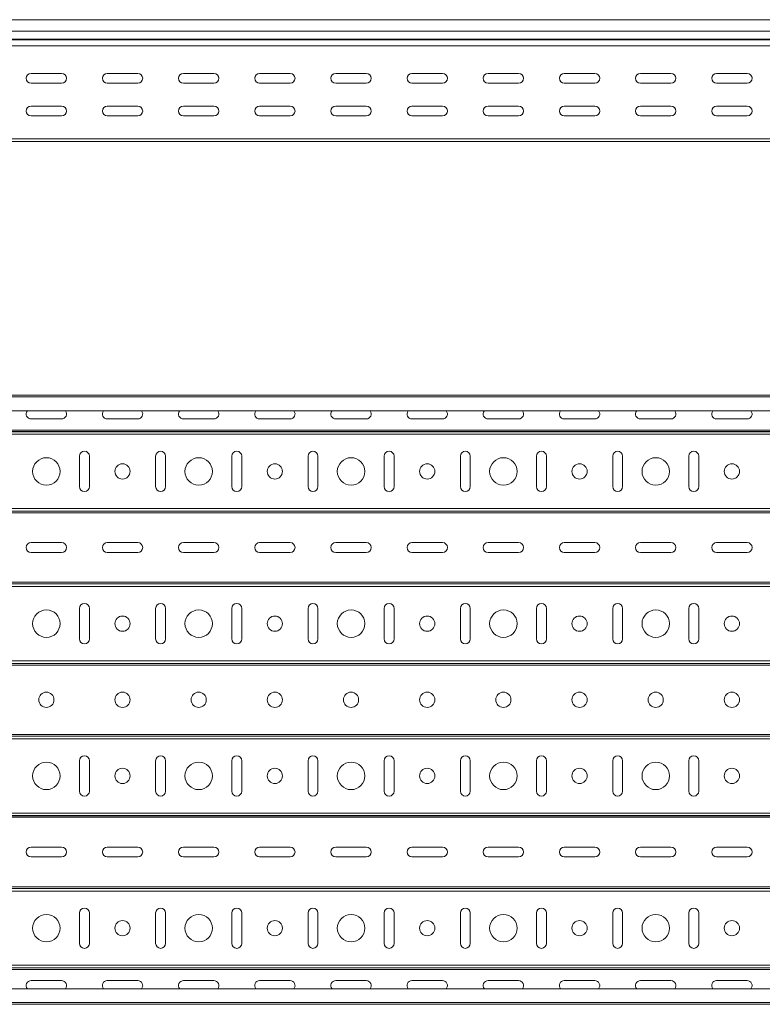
# Model space of a CAD drawing. Header units: millimetres. Extents: x -687 to 2818, y -3045 to -151.
# Tile 3 of 11: x 710 to 1198, y -3043 to -2396. Entities that reach past the tile are written whole.
import ezdxf

# ---------------------------------------------------------------- set-up
doc = ezdxf.new("R2010")
doc.units = ezdxf.units.MM

msp = doc.modelspace()

# ---------------------------------------------------------------- linework, layer by layer
at = {"color": 7, "linetype": 'Continuous', "lineweight": 15}
for p, q in [((2817.81, -2396.49), (349.81, -2396.49)), ((349.81, -2403.95), (2817.81, -2403.95)), ((349.81, -2409.26), (2817.81, -2409.26)), ((349.81, -2409.62), (2817.81, -2409.62)), ((349.81, -2413.75), (2817.81, -2413.75)), ((737.81, -2431.74), (717.81, -2431.74)), ((787.81, -2431.74), (767.81, -2431.74)), ((837.81, -2431.74), (817.81, -2431.74)), ((887.81, -2431.74), (867.81, -2431.74)), ((937.81, -2431.74), (917.81, -2431.74)), ((987.81, -2431.74), (967.81, -2431.74)), ((1037.81, -2431.74), (1017.81, -2431.74)), ((1087.81, -2431.74), (1067.81, -2431.74)), ((1137.81, -2431.74), (1117.81, -2431.74)), ((1187.81, -2431.74), (1167.81, -2431.74)), ((717.81, -2438.24), (737.81, -2438.24)), ((767.81, -2438.24), (787.81, -2438.24)), ((817.81, -2438.24), (837.81, -2438.24)), ((867.81, -2438.24), (887.81, -2438.24)), ((917.81, -2438.24), (937.81, -2438.24)), ((967.81, -2438.24), (987.81, -2438.24)), ((1017.81, -2438.24), (1037.81, -2438.24)), ((1067.81, -2438.24), (1087.81, -2438.24)), ((1117.81, -2438.24), (1137.81, -2438.24)), ((1167.81, -2438.24), (1187.81, -2438.24)), ((737.81, -2453.24), (717.81, -2453.24)), ((787.81, -2453.24), (767.81, -2453.24)), ((837.81, -2453.24), (817.81, -2453.24)), ((887.81, -2453.24), (867.81, -2453.24)), ((937.81, -2453.24), (917.81, -2453.24)), ((987.81, -2453.24), (967.81, -2453.24)), ((1037.81, -2453.24), (1017.81, -2453.24)), ((1087.81, -2453.24), (1067.81, -2453.24)), ((1137.81, -2453.24), (1117.81, -2453.24)), ((1187.81, -2453.24), (1167.81, -2453.24)), ((717.81, -2459.74), (737.81, -2459.74)), ((767.81, -2459.74), (787.81, -2459.74)), ((817.81, -2459.74), (837.81, -2459.74)), ((867.81, -2459.74), (887.81, -2459.74)), ((917.81, -2459.74), (937.81, -2459.74)), ((967.81, -2459.74), (987.81, -2459.74)), ((1017.81, -2459.74), (1037.81, -2459.74)), ((1067.81, -2459.74), (1087.81, -2459.74)), ((1117.81, -2459.74), (1137.81, -2459.74)), ((1167.81, -2459.74), (1187.81, -2459.74)), ((349.81, -2474.69), (2817.81, -2474.69)), ((349.81, -2476.49), (2817.81, -2476.49)), ((349.81, -2643.17), (2817.81, -2643.17)), ((2817.81, -2644.3), (349.81, -2644.3)), ((349.81, -2653.4), (2817.81, -2653.4)), ((737.81, -2658.74), (717.81, -2658.74)), ((787.81, -2658.74), (767.81, -2658.74)), ((837.81, -2658.74), (817.81, -2658.74)), ((887.81, -2658.74), (867.81, -2658.74)), ((937.81, -2658.74), (917.81, -2658.74)), ((987.81, -2658.74), (967.81, -2658.74)), ((1037.81, -2658.74), (1017.81, -2658.74)), ((1087.81, -2658.74), (1067.81, -2658.74)), ((1137.81, -2658.74), (1117.81, -2658.74)), ((1187.81, -2658.74), (1167.81, -2658.74)), ((349.81, -2665.98), (2817.81, -2665.98)), ((349.81, -2667.04), (2817.81, -2667.04)), ((349.81, -2667.09), (2817.81, -2667.09)), ((349.81, -2668.79), (2817.81, -2668.79)), ((749.56, -2703.17), (749.56, -2683.17)), ((756.06, -2683.17), (756.06, -2703.17)), ((799.56, -2703.17), (799.56, -2683.17)), ((806.06, -2683.17), (806.06, -2703.17)), ((849.56, -2703.17), (849.56, -2683.17)), ((856.06, -2683.17), (856.06, -2703.17)), ((899.56, -2703.17), (899.56, -2683.17)), ((906.06, -2683.17), (906.06, -2703.17)), ((949.56, -2703.17), (949.56, -2683.17)), ((956.06, -2683.17), (956.06, -2703.17)), ((999.56, -2703.17), (999.56, -2683.17)), ((1006.06, -2683.17), (1006.06, -2703.17)), ((1049.56, -2703.17), (1049.56, -2683.17)), ((1056.06, -2683.17), (1056.06, -2703.17)), ((1099.56, -2703.17), (1099.56, -2683.17)), ((1106.06, -2683.17), (1106.06, -2703.17)), ((1149.56, -2703.17), (1149.56, -2683.17)), ((1156.06, -2683.17), (1156.06, -2703.17)), ((349.81, -2717.55), (2817.81, -2717.55)), ((349.81, -2719.25), (2817.81, -2719.25)), ((349.81, -2719.3), (2817.81, -2719.3)), ((349.81, -2720.36), (2817.81, -2720.36)), ((717.81, -2739.92), (737.81, -2739.92)), ((767.81, -2739.92), (787.81, -2739.92)), ((817.81, -2739.92), (837.81, -2739.92)), ((867.81, -2739.92), (887.81, -2739.92)), ((917.81, -2739.92), (937.81, -2739.92)), ((967.81, -2739.92), (987.81, -2739.92)), ((1017.81, -2739.92), (1037.81, -2739.92)), ((1067.81, -2739.92), (1087.81, -2739.92)), ((1117.81, -2739.92), (1137.81, -2739.92)), ((1167.81, -2739.92), (1187.81, -2739.92)), ((737.81, -2746.42), (717.81, -2746.42)), ((787.81, -2746.42), (767.81, -2746.42)), ((837.81, -2746.42), (817.81, -2746.42)), ((887.81, -2746.42), (867.81, -2746.42)), ((937.81, -2746.42), (917.81, -2746.42)), ((987.81, -2746.42), (967.81, -2746.42)), ((1037.81, -2746.42), (1017.81, -2746.42)), ((1087.81, -2746.42), (1067.81, -2746.42)), ((1137.81, -2746.42), (1117.81, -2746.42)), ((1187.81, -2746.42), (1167.81, -2746.42)), ((349.81, -2765.98), (2817.81, -2765.98)), ((349.81, -2767.04), (2817.81, -2767.04)), ((349.81, -2767.09), (2817.81, -2767.09)), ((349.81, -2768.79), (2817.81, -2768.79)), ((749.56, -2803.17), (749.56, -2783.17)), ((756.06, -2783.17), (756.06, -2803.17)), ((799.56, -2803.17), (799.56, -2783.17)), ((806.06, -2783.17), (806.06, -2803.17)), ((849.56, -2803.17), (849.56, -2783.17)), ((856.06, -2783.17), (856.06, -2803.17)), ((899.56, -2803.17), (899.56, -2783.17)), ((906.06, -2783.17), (906.06, -2803.17)), ((949.56, -2803.17), (949.56, -2783.17)), ((956.06, -2783.17), (956.06, -2803.17)), ((999.56, -2803.17), (999.56, -2783.17)), ((1006.06, -2783.17), (1006.06, -2803.17)), ((1049.56, -2803.17), (1049.56, -2783.17)), ((1056.06, -2783.17), (1056.06, -2803.17)), ((1099.56, -2803.17), (1099.56, -2783.17)), ((1106.06, -2783.17), (1106.06, -2803.17)), ((1149.56, -2803.17), (1149.56, -2783.17)), ((1156.06, -2783.17), (1156.06, -2803.17)), ((349.81, -2817.55), (2817.81, -2817.55)), ((349.81, -2819.25), (2817.81, -2819.25)), ((349.81, -2819.3), (2817.81, -2819.3)), ((349.81, -2820.36), (2817.81, -2820.36)), ((349.81, -2865.98), (2817.81, -2865.98)), ((349.81, -2867.04), (2817.81, -2867.04)), ((349.81, -2867.09), (2817.81, -2867.09)), ((349.81, -2868.79), (2817.81, -2868.79)), ((749.56, -2903.17), (749.56, -2883.17)), ((756.06, -2883.17), (756.06, -2903.17)), ((799.56, -2903.17), (799.56, -2883.17)), ((806.06, -2883.17), (806.06, -2903.17)), ((849.56, -2903.17), (849.56, -2883.17)), ((856.06, -2883.17), (856.06, -2903.17)), ((899.56, -2903.17), (899.56, -2883.17)), ((906.06, -2883.17), (906.06, -2903.17)), ((949.56, -2903.17), (949.56, -2883.17)), ((956.06, -2883.17), (956.06, -2903.17)), ((999.56, -2903.17), (999.56, -2883.17)), ((1006.06, -2883.17), (1006.06, -2903.17)), ((1049.56, -2903.17), (1049.56, -2883.17)), ((1056.06, -2883.17), (1056.06, -2903.17)), ((1099.56, -2903.17), (1099.56, -2883.17)), ((1106.06, -2883.17), (1106.06, -2903.17)), ((1149.56, -2903.17), (1149.56, -2883.17)), ((1156.06, -2883.17), (1156.06, -2903.17)), ((349.81, -2917.55), (2817.81, -2917.55)), ((349.81, -2919.25), (2817.81, -2919.25)), ((349.81, -2919.3), (2817.81, -2919.3)), ((349.81, -2920.36), (2817.81, -2920.36)), ((717.81, -2939.92), (737.81, -2939.92)), ((767.81, -2939.92), (787.81, -2939.92)), ((817.81, -2939.92), (837.81, -2939.92)), ((867.81, -2939.92), (887.81, -2939.92)), ((917.81, -2939.92), (937.81, -2939.92)), ((967.81, -2939.92), (987.81, -2939.92)), ((1017.81, -2939.92), (1037.81, -2939.92)), ((1067.81, -2939.92), (1087.81, -2939.92)), ((1117.81, -2939.92), (1137.81, -2939.92)), ((1167.81, -2939.92), (1187.81, -2939.92)), ((737.81, -2946.42), (717.81, -2946.42)), ((787.81, -2946.42), (767.81, -2946.42)), ((837.81, -2946.42), (817.81, -2946.42)), ((887.81, -2946.42), (867.81, -2946.42)), ((937.81, -2946.42), (917.81, -2946.42)), ((987.81, -2946.42), (967.81, -2946.42)), ((1037.81, -2946.42), (1017.81, -2946.42)), ((1087.81, -2946.42), (1067.81, -2946.42)), ((1137.81, -2946.42), (1117.81, -2946.42)), ((1187.81, -2946.42), (1167.81, -2946.42)), ((349.81, -2965.98), (2817.81, -2965.98)), ((349.81, -2967.04), (2817.81, -2967.04)), ((349.81, -2967.09), (2817.81, -2967.09)), ((349.81, -2968.79), (2817.81, -2968.79)), ((749.56, -3003.17), (749.56, -2983.17)), ((756.06, -2983.17), (756.06, -3003.17)), ((799.56, -3003.17), (799.56, -2983.17)), ((806.06, -2983.17), (806.06, -3003.17)), ((849.56, -3003.17), (849.56, -2983.17)), ((856.06, -2983.17), (856.06, -3003.17)), ((899.56, -3003.17), (899.56, -2983.17)), ((906.06, -2983.17), (906.06, -3003.17)), ((949.56, -3003.17), (949.56, -2983.17)), ((956.06, -2983.17), (956.06, -3003.17)), ((999.56, -3003.17), (999.56, -2983.17)), ((1006.06, -2983.17), (1006.06, -3003.17)), ((1049.56, -3003.17), (1049.56, -2983.17)), ((1056.06, -2983.17), (1056.06, -3003.17)), ((1099.56, -3003.17), (1099.56, -2983.17)), ((1106.06, -2983.17), (1106.06, -3003.17)), ((1149.56, -3003.17), (1149.56, -2983.17)), ((1156.06, -2983.17), (1156.06, -3003.17)), ((349.81, -3017.55), (2817.81, -3017.55)), ((349.81, -3019.25), (2817.81, -3019.25)), ((349.81, -3019.3), (2817.81, -3019.3)), ((349.81, -3020.36), (2817.81, -3020.36)), ((717.81, -3027.6), (737.81, -3027.6)), ((767.81, -3027.6), (787.81, -3027.6)), ((817.81, -3027.6), (837.81, -3027.6)), ((867.81, -3027.6), (887.81, -3027.6)), ((917.81, -3027.6), (937.81, -3027.6)), ((967.81, -3027.6), (987.81, -3027.6)), ((1017.81, -3027.6), (1037.81, -3027.6)), ((1067.81, -3027.6), (1087.81, -3027.6)), ((1117.81, -3027.6), (1137.81, -3027.6)), ((1167.81, -3027.6), (1187.81, -3027.6)), ((2817.81, -3032.95), (349.81, -3032.95)), ((349.81, -3042.05), (2817.81, -3042.05)), ((349.81, -3043.17), (2817.81, -3043.17))]:
    msp.add_line(p, q, dxfattribs=at)
for centre, radius in [((727.81, -2693.17), 9), ((777.81, -2693.17), 5), ((827.81, -2693.17), 9), ((877.81, -2693.17), 5), ((927.81, -2693.17), 9), ((977.81, -2693.17), 5), ((1027.81, -2693.17), 9), ((1077.81, -2693.17), 5), ((1127.81, -2693.17), 9), ((1177.81, -2693.17), 5), ((727.81, -2793.17), 9), ((827.81, -2793.17), 9), ((927.81, -2793.17), 9), ((1027.81, -2793.17), 9), ((1127.81, -2793.17), 9), ((777.81, -2793.17), 5), ((877.81, -2793.17), 5), ((977.81, -2793.17), 5), ((1077.81, -2793.17), 5), ((1177.81, -2793.17), 5), ((727.81, -2843.17), 5), ((777.81, -2843.17), 5), ((827.81, -2843.17), 5), ((877.81, -2843.17), 5), ((927.81, -2843.17), 5), ((977.81, -2843.17), 5), ((1027.81, -2843.17), 5), ((1077.81, -2843.17), 5), ((1127.81, -2843.17), 5), ((1177.81, -2843.17), 5), ((727.81, -2893.17), 9), ((827.81, -2893.17), 9), ((927.81, -2893.17), 9), ((1027.81, -2893.17), 9), ((1127.81, -2893.17), 9), ((777.81, -2893.17), 5), ((877.81, -2893.17), 5), ((977.81, -2893.17), 5), ((1077.81, -2893.17), 5), ((1177.81, -2893.17), 5), ((727.81, -2993.17), 9), ((827.81, -2993.17), 9), ((927.81, -2993.17), 9), ((1027.81, -2993.17), 9), ((1127.81, -2993.17), 9), ((777.81, -2993.17), 5), ((877.81, -2993.17), 5), ((977.81, -2993.17), 5), ((1077.81, -2993.17), 5), ((1177.81, -2993.17), 5)]:
    msp.add_circle(centre, radius, dxfattribs=at)
for centre, start, end in [((717.81, -2434.99), 90, 270), ((737.81, -2434.99), 270, 90), ((767.81, -2434.99), 90, 270), ((787.81, -2434.99), 270, 90), ((817.81, -2434.99), 90, 270), ((837.81, -2434.99), 270, 90), ((867.81, -2434.99), 90, 270), ((887.81, -2434.99), 270, 90), ((917.81, -2434.99), 90, 270), ((937.81, -2434.99), 270, 90), ((967.81, -2434.99), 90, 270), ((987.81, -2434.99), 270, 90), ((1017.81, -2434.99), 90, 270), ((1037.81, -2434.99), 270, 90), ((1067.81, -2434.99), 90, 270), ((1087.81, -2434.99), 270, 90), ((1117.81, -2434.99), 90, 270), ((1137.81, -2434.99), 270, 90), ((1167.81, -2434.99), 90, 270), ((1187.81, -2434.99), 270, 90), ((717.81, -2456.49), 90, 270), ((737.81, -2456.49), 270, 90), ((767.81, -2456.49), 90, 270), ((787.81, -2456.49), 270, 90), ((817.81, -2456.49), 90, 270), ((837.81, -2456.49), 270, 90), ((867.81, -2456.49), 90, 270), ((887.81, -2456.49), 270, 90), ((917.81, -2456.49), 90, 270), ((937.81, -2456.49), 270, 90), ((967.81, -2456.49), 90, 270), ((987.81, -2456.49), 270, 90), ((1017.81, -2456.49), 90, 270), ((1037.81, -2456.49), 270, 90), ((1067.81, -2456.49), 90, 270), ((1087.81, -2456.49), 270, 90), ((1117.81, -2456.49), 90, 270), ((1137.81, -2456.49), 270, 90), ((1167.81, -2456.49), 90, 270), ((1187.81, -2456.49), 270, 90), ((717.81, -2655.49), 139.93292, 270), ((737.81, -2655.49), 270, 40.06708), ((767.81, -2655.49), 139.93292, 270), ((787.81, -2655.49), 270, 40.06708), ((817.81, -2655.49), 139.93292, 270), ((837.81, -2655.49), 270, 40.06708), ((867.81, -2655.49), 139.93292, 270), ((887.81, -2655.49), 270, 40.06708), ((917.81, -2655.49), 139.93292, 270), ((937.81, -2655.49), 270, 40.06708), ((967.81, -2655.49), 139.93292, 270), ((987.81, -2655.49), 270, 40.06708), ((1017.81, -2655.49), 139.93292, 270), ((1037.81, -2655.49), 270, 40.06708), ((1067.81, -2655.49), 139.93292, 270), ((1087.81, -2655.49), 270, 40.06708), ((1117.81, -2655.49), 139.93292, 270), ((1137.81, -2655.49), 270, 40.06708), ((1167.81, -2655.49), 139.93292, 270), ((1187.81, -2655.49), 270, 40.06708), ((752.81, -2683.17), 0, 180), ((802.81, -2683.17), 0, 180), ((852.81, -2683.17), 0, 180), ((902.81, -2683.17), 0, 180), ((952.81, -2683.17), 0, 180), ((1002.81, -2683.17), 0, 180), ((1052.81, -2683.17), 0, 180), ((1102.81, -2683.17), 0, 180), ((1152.81, -2683.17), 0, 180), ((752.81, -2703.17), 180, 0), ((802.81, -2703.17), 180, 0), ((852.81, -2703.17), 180, 0), ((902.81, -2703.17), 180, 0), ((952.81, -2703.17), 180, 0), ((1002.81, -2703.17), 180, 0), ((1052.81, -2703.17), 180, 0), ((1102.81, -2703.17), 180, 0), ((1152.81, -2703.17), 180, 0), ((717.81, -2743.17), 90, 270), ((737.81, -2743.17), 270, 90), ((767.81, -2743.17), 90, 270), ((787.81, -2743.17), 270, 90), ((817.81, -2743.17), 90, 270), ((837.81, -2743.17), 270, 90), ((867.81, -2743.17), 90, 270), ((887.81, -2743.17), 270, 90), ((917.81, -2743.17), 90, 270), ((937.81, -2743.17), 270, 90), ((967.81, -2743.17), 90, 270), ((987.81, -2743.17), 270, 90), ((1017.81, -2743.17), 90, 270), ((1037.81, -2743.17), 270, 90), ((1067.81, -2743.17), 90, 270), ((1087.81, -2743.17), 270, 90), ((1117.81, -2743.17), 90, 270), ((1137.81, -2743.17), 270, 90), ((1167.81, -2743.17), 90, 270), ((1187.81, -2743.17), 270, 90), ((752.81, -2783.17), 0, 180), ((802.81, -2783.17), 0, 180), ((852.81, -2783.17), 0, 180), ((902.81, -2783.17), 0, 180), ((952.81, -2783.17), 0, 180), ((1002.81, -2783.17), 0, 180), ((1052.81, -2783.17), 0, 180), ((1102.81, -2783.17), 0, 180), ((1152.81, -2783.17), 0, 180), ((752.81, -2803.17), 180, 0), ((802.81, -2803.17), 180, 0), ((852.81, -2803.17), 180, 0), ((902.81, -2803.17), 180, 0), ((952.81, -2803.17), 180, 0), ((1002.81, -2803.17), 180, 0), ((1052.81, -2803.17), 180, 0), ((1102.81, -2803.17), 180, 0), ((1152.81, -2803.17), 180, 0), ((752.81, -2883.17), 0, 180), ((802.81, -2883.17), 0, 180), ((852.81, -2883.17), 0, 180), ((902.81, -2883.17), 0, 180), ((952.81, -2883.17), 0, 180), ((1002.81, -2883.17), 0, 180), ((1052.81, -2883.17), 0, 180), ((1102.81, -2883.17), 0, 180), ((1152.81, -2883.17), 0, 180), ((752.81, -2903.17), 180, 0), ((802.81, -2903.17), 180, 0), ((852.81, -2903.17), 180, 0), ((902.81, -2903.17), 180, 0), ((952.81, -2903.17), 180, 0), ((1002.81, -2903.17), 180, 0), ((1052.81, -2903.17), 180, 0), ((1102.81, -2903.17), 180, 0), ((1152.81, -2903.17), 180, 0), ((717.81, -2943.17), 90, 270), ((737.81, -2943.17), 270, 90), ((767.81, -2943.17), 90, 270), ((787.81, -2943.17), 270, 90), ((817.81, -2943.17), 90, 270), ((837.81, -2943.17), 270, 90), ((867.81, -2943.17), 90, 270), ((887.81, -2943.17), 270, 90), ((917.81, -2943.17), 90, 270), ((937.81, -2943.17), 270, 90), ((967.81, -2943.17), 90, 270), ((987.81, -2943.17), 270, 90), ((1017.81, -2943.17), 90, 270), ((1037.81, -2943.17), 270, 90), ((1067.81, -2943.17), 90, 270), ((1087.81, -2943.17), 270, 90), ((1117.81, -2943.17), 90, 270), ((1137.81, -2943.17), 270, 90), ((1167.81, -2943.17), 90, 270), ((1187.81, -2943.17), 270, 90), ((752.81, -2983.17), 0, 180), ((802.81, -2983.17), 0, 180), ((852.81, -2983.17), 0, 180), ((902.81, -2983.17), 0, 180), ((952.81, -2983.17), 0, 180), ((1002.81, -2983.17), 0, 180), ((1052.81, -2983.17), 0, 180), ((1102.81, -2983.17), 0, 180), ((1152.81, -2983.17), 0, 180), ((752.81, -3003.17), 180, 0), ((802.81, -3003.17), 180, 0), ((852.81, -3003.17), 180, 0), ((902.81, -3003.17), 180, 0), ((952.81, -3003.17), 180, 0), ((1002.81, -3003.17), 180, 0), ((1052.81, -3003.17), 180, 0), ((1102.81, -3003.17), 180, 0), ((1152.81, -3003.17), 180, 0), ((717.81, -3030.85), 90, 220.06708), ((737.81, -3030.85), 319.93292, 90), ((767.81, -3030.85), 90, 220.06708), ((787.81, -3030.85), 319.93292, 90), ((817.81, -3030.85), 90, 220.06708), ((837.81, -3030.85), 319.93292, 90), ((867.81, -3030.85), 90, 220.06708), ((887.81, -3030.85), 319.93292, 90), ((917.81, -3030.85), 90, 220.06708), ((937.81, -3030.85), 319.93292, 90), ((967.81, -3030.85), 90, 220.06708), ((987.81, -3030.85), 319.93292, 90), ((1017.81, -3030.85), 90, 220.06708), ((1037.81, -3030.85), 319.93292, 90), ((1067.81, -3030.85), 90, 220.06708), ((1087.81, -3030.85), 319.93292, 90), ((1117.81, -3030.85), 90, 220.06708), ((1137.81, -3030.85), 319.93292, 90), ((1167.81, -3030.85), 90, 220.06708), ((1187.81, -3030.85), 319.93292, 90)]:
    msp.add_arc(centre, 3.25, start, end, dxfattribs=at)

doc.saveas('drawing.dxf')
